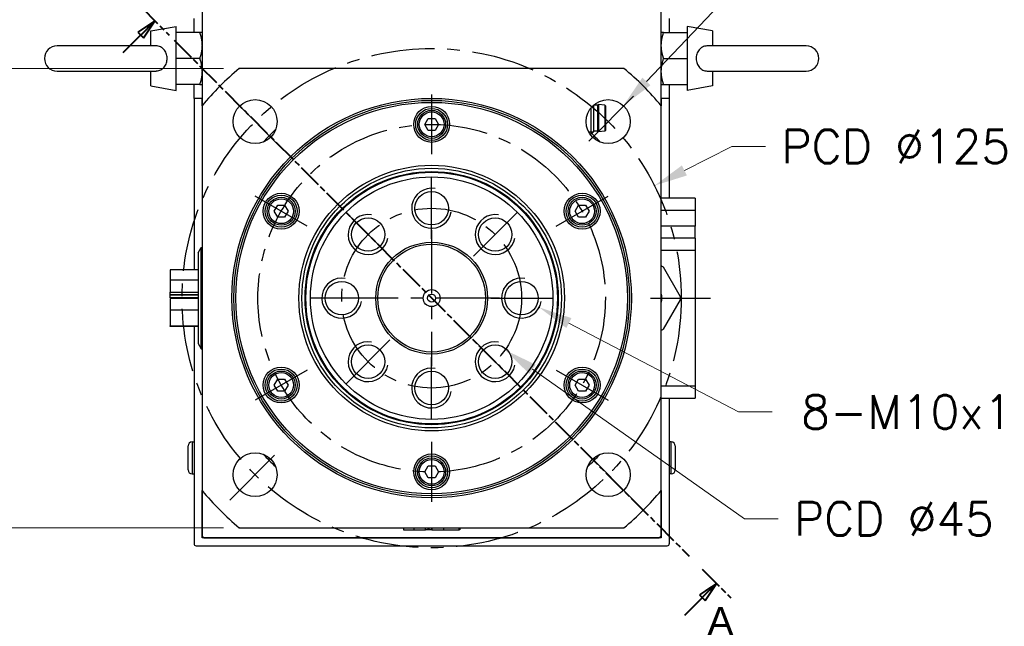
# Model space of a CAD drawing. Extents: x 22980 to 24665, y 3140 to 4328.
# Tile 6 of 19: x 24282 to 24529, y 3489 to 3641. Entities that reach past the tile are written whole.
import ezdxf

# ---------------------------------------------------------------- set-up
doc = ezdxf.new("R2010")
doc.units = 0
doc.header["$LTSCALE"] = 25.4
doc.linetypes.add('CENTER', pattern=[2, 1.25, -0.25, 0.25, -0.25])
doc.linetypes.add('CHAIN', pattern=[0.3543, 0.2362, -0.0295, 0.0591, -0.0295])
doc.layers.get('0').update_dxf_attribs({"linetype": 'CONTINUOUS'})
doc.layers.add('ATA-CENTER', color=133, linetype='CENTER')
doc.layers.add('ATA-DIM', color=252, linetype='CONTINUOUS', lineweight=25)
doc.layers.add('ATA-SECTION', color=3, linetype='CHAIN', lineweight=40)
doc.styles.get("Standard").update_dxf_attribs({"font": 'simplex.shx'})
doc.styles.add('주 문자 (ISO)', font='arial.ttf')
doc.dimstyles.new('ata_A1', dxfattribs={"dimtxt": 4.2, "dimasz": 4.2, "dimexe": 2, "dimexo": 2, "dimgap": 2, "dimtad": 0, "dimtih": 1, "dimtoh": 1, "dimdec": 6, "dimdsep": 46, "dimtxsty": 'Standard', "dimcen": 0, "dimclrd": 252, "dimclre": 252, "dimclrt": 4, "dimadec": 6, "dimazin": 2, "dimtfac": 1, "dimtdec": 6, "dimtofl": 0, "dimtmove": 0, "dimatfit": 3, "dimfxl": 0, "dimtolj": 1, "dimtzin": 0, "dimlwd": 0, "dimlwe": 0, "dimarcsym": 0})

# ---------------------------------------------------------------- blocks, each defined once
blk = doc.blocks.new('*D12288')
at = {"color": 0}
for p in [(24433.36, 3619.69), (24425.77, 3611.73)]:
    blk.add_point(p, dxfattribs=at)
at = {"layer": 'ATA-DIM', "color": 252, "lineweight": 0}
for p, q in [((24460.59, 3648.25), (24439.16, 3625.77)), ((24469.01, 3648.25), (24460.59, 3648.25))]:
    blk.add_line(p, q, dxfattribs=at)
at = {"layer": 'ATA-DIM', "color": 252}
blk.add_solid([(24438.15, 3626.74), (24440.17, 3624.81), (24433.36, 3619.69)], dxfattribs=at)
at = {"layer": 'ATA-DIM', "color": 4, "ltscale": 0.2, "insert": (24511.19, 3648.25), "char_height": 8.4, "attachment_point": 5}
blk.add_mtext('4-%%c11 THRU', dxfattribs=at)
blk = doc.blocks.new('*D12279')
at = {"color": 0}
for p in [(24366.99, 3584.49), (24403.76, 3558.55)]:
    blk.add_point(p, dxfattribs=at)
at = {"layer": 'ATA-DIM', "color": 252, "lineweight": 0}
for p, q in [((24463.71, 3516.27), (24410.63, 3553.71)), ((24472.11, 3516.27), (24463.71, 3516.27))]:
    blk.add_line(p, q, dxfattribs=at)
at = {"layer": 'ATA-DIM', "color": 252}
blk.add_solid([(24411.43, 3554.85), (24409.82, 3552.56), (24403.76, 3558.55)], dxfattribs=at)
at = {"layer": 'ATA-DIM', "color": 4, "ltscale": 0.2, "insert": (24476.11, 3520.47), "char_height": 8.4, "attachment_point": 1}
blk.add_mtext('\\A1;PCD %%c45', dxfattribs=at)
blk = doc.blocks.new('*D12289')
at = {"color": 0}
for p in [(24403.45, 3573.84), (24412.3, 3569.2)]:
    blk.add_point(p, dxfattribs=at)
at = {"layer": 'ATA-DIM', "color": 252, "lineweight": 0}
for p, q in [((24462.2, 3543.02), (24419.74, 3565.29)), ((24470.61, 3543.02), (24462.2, 3543.02))]:
    blk.add_line(p, q, dxfattribs=at)
at = {"layer": 'ATA-DIM', "color": 252}
blk.add_solid([(24420.39, 3566.53), (24419.09, 3564.05), (24412.3, 3569.2)], dxfattribs=at)
at = {"layer": 'ATA-DIM', "color": 4, "ltscale": 0.2, "insert": (24527.4, 3543.02), "char_height": 8.4, "attachment_point": 5}
blk.add_mtext('8-M10x1.5 DP25', dxfattribs=at)
blk = doc.blocks.new('*D12277')
at = {"color": 0}
for p in [(24337.22, 3629.02), (24241.2, 3514.02), (24337.22, 3514.02)]:
    blk.add_point(p, dxfattribs=at)
at = {"layer": 'ATA-DIM', "color": 252, "lineweight": 0}
for p, q in [((24333.22, 3629.02), (24237.2, 3629.02)), ((24241.2, 3620.62), (24241.2, 3580.1)), ((24241.2, 3522.42), (24241.2, 3562.94)), ((24333.22, 3514.02), (24237.2, 3514.02))]:
    blk.add_line(p, q, dxfattribs=at)
at = {"layer": 'ATA-DIM', "color": 252}
for points in [[(24242.6, 3620.62), (24239.8, 3620.62), (24241.2, 3629.02)], [(24239.8, 3522.42), (24242.6, 3522.42), (24241.2, 3514.02)]]:
    blk.add_solid(points, dxfattribs=at)
at = {"layer": 'ATA-DIM', "color": 4, "ltscale": 0.2, "insert": (24202.94, 3576.1), "char_height": 8.4, "attachment_point": 1}
blk.add_mtext('\\A1;SQUARE 115', dxfattribs=at)
blk = doc.blocks.new('*D12278')
at = {"color": 0}
for p in [(24441.17, 3599.69), (24329.59, 3543.35)]:
    blk.add_point(p, dxfattribs=at)
at = {"layer": 'ATA-DIM', "color": 252, "lineweight": 0}
for p, q in [((24460.57, 3609.49), (24448.66, 3603.48)), ((24468.97, 3609.49), (24460.57, 3609.49))]:
    blk.add_line(p, q, dxfattribs=at)
at = {"layer": 'ATA-DIM', "color": 252}
blk.add_solid([(24448.03, 3604.73), (24449.3, 3602.23), (24441.17, 3599.69)], dxfattribs=at)
at = {"layer": 'ATA-DIM', "color": 4, "ltscale": 0.2, "insert": (24472.97, 3613.69), "char_height": 8.4, "attachment_point": 1}
blk.add_mtext('\\A1;PCD %%c125', dxfattribs=at)

msp = doc.modelspace()

# ---------------------------------------------------------------- linework, layer by layer
for p, q in [((24327.8754816, 3751.0185279), (24327.8754816, 3619.6719286)), ((24442.8754816, 3619.6719286), (24442.8754816, 3751.0185279)), ((24325.8754816, 3638.0185279), (24325.8754816, 3641.5185279)), ((24444.8754816, 3641.5185279), (24444.8754816, 3638.0185279)), ((24315.0754816, 3638.4076679), (24321.3754816, 3639.5185279)), ((24321.3754816, 3623.5185279), (24321.3754816, 3639.5185279)), ((24455.6754816, 3638.4076679), (24449.3754816, 3639.5185279)), ((24449.3754816, 3639.5185279), (24449.3754816, 3623.5185279)), ((24315.0754816, 3634.6685279), (24315.0754816, 3638.4076679)), ((24327.294925, 3638.0185279), (24321.3754816, 3638.0185279)), ((24443.4560381, 3638.0185279), (24449.3754816, 3638.0185279)), ((24455.6754816, 3638.4076679), (24455.6754816, 3634.6685279)), ((24316.2372295, 3634.6685279), (24291.5754816, 3634.6685279)), ((24479.1754816, 3634.6685279), (24454.5137336, 3634.6685279)), ((24327.294925, 3631.5185279), (24321.3754816, 3631.5185279)), ((24443.4560381, 3631.5185279), (24449.3754816, 3631.5185279)), ((24433.5288823, 3629.0185279), (24337.2220808, 3629.0185279)), ((24291.5754816, 3628.3685279), (24316.2372295, 3628.3685279)), ((24315.0754816, 3624.6293879), (24315.0754816, 3628.3685279)), ((24454.5137336, 3628.3685279), (24479.1754816, 3628.3685279)), ((24455.6754816, 3628.3685279), (24455.6754816, 3624.6293879)), ((24315.0754816, 3624.6293879), (24321.3754816, 3623.5185279)), ((24327.294925, 3625.0185279), (24321.3754816, 3625.0185279)), ((24325.8754816, 3621.5185279), (24325.8754816, 3625.0185279)), ((24443.4560381, 3625.0185279), (24449.3754816, 3625.0185279)), ((24444.8754816, 3625.0185279), (24444.8754816, 3621.5185279)), ((24455.6754816, 3624.6293879), (24449.3754816, 3623.5185279)), ((24325.8754816, 3621.5185279), (24325.8754816, 3578.6074851)), ((24327.8754816, 3621.5185279), (24325.8754816, 3621.5185279)), ((24327.8754816, 3619.6719286), (24327.8754816, 3621.5185279)), ((24327.8754816, 3619.6719286), (24327.8754816, 3523.3651272)), ((24425.2619816, 3619.1323429), (24425.2619816, 3612.5685279)), ((24425.8754816, 3619.7873894), (24425.8754816, 3613.1820279)), ((24426.8754816, 3619.8185279), (24425.9101211, 3619.8185279)), ((24426.8754816, 3619.8185279), (24427.1254816, 3620.0185279)), ((24426.8754816, 3619.8185279), (24426.8754816, 3613.3185279)), ((24428.6981978, 3619.8387336), (24427.1254816, 3620.0185279)), ((24427.1254816, 3620.0185279), (24427.1254816, 3613.1185279)), ((24428.6981978, 3619.8387336), (24428.6981978, 3613.2983221)), ((24428.8754816, 3619.6400279), (24428.8754816, 3613.4970279)), ((24442.8754816, 3621.5185279), (24442.8754816, 3619.6719286)), ((24444.8754816, 3621.5185279), (24442.8754816, 3621.5185279)), ((24442.8754816, 3523.3651272), (24442.8754816, 3619.6719286)), ((24444.8754816, 3621.5185279), (24444.8754816, 3596.5185279)), ((24383.6434307, 3615.0185279), (24384.5094561, 3616.5185279)), ((24384.5094561, 3613.5185279), (24383.6434307, 3615.0185279)), ((24384.5094561, 3616.5185279), (24386.241507, 3616.5185279)), ((24386.241507, 3616.5185279), (24387.1075324, 3615.0185279)), ((24387.1075324, 3615.0185279), (24386.241507, 3613.5185279)), ((24386.241507, 3613.5185279), (24384.5094561, 3613.5185279)), ((24424.6939923, 3613.1675279), (24425.8609816, 3613.1675279)), ((24425.2619816, 3612.5685279), (24425.0569875, 3612.5685279)), ((24425.8754816, 3613.1820279), (24425.2619816, 3612.5685279)), ((24426.8754816, 3613.3185279), (24425.8754816, 3613.3185279)), ((24426.8754816, 3613.3185279), (24427.1254816, 3613.1185279)), ((24428.6981978, 3613.2983221), (24427.1254816, 3613.1185279)), ((24345.9713257, 3593.2685279), (24346.8373511, 3594.7685279)), ((24346.8373511, 3594.7685279), (24348.5694019, 3594.7685279)), ((24348.5694019, 3594.7685279), (24349.4354273, 3593.2685279)), ((24421.3155358, 3593.2685279), (24422.1815612, 3594.7685279)), ((24422.1815612, 3594.7685279), (24423.913612, 3594.7685279)), ((24423.913612, 3594.7685279), (24424.7796374, 3593.2685279)), ((24451.3754816, 3596.5185279), (24442.8754816, 3596.5185279)), ((24451.3754816, 3596.5185279), (24451.3754816, 3593.5185279)), ((24346.8373511, 3591.7685279), (24345.9713257, 3593.2685279)), ((24349.4354273, 3593.2685279), (24348.5694019, 3591.7685279)), ((24422.1815612, 3591.7685279), (24421.3155358, 3593.2685279)), ((24424.7796374, 3593.2685279), (24423.913612, 3591.7685279)), ((24442.8754816, 3593.5185279), (24451.3754816, 3593.5185279)), ((24451.3754816, 3593.5185279), (24451.3754816, 3589.5185279)), ((24348.5694019, 3591.7685279), (24346.8373511, 3591.7685279)), ((24423.913612, 3591.7685279), (24422.1815612, 3591.7685279)), ((24451.3754816, 3589.5185279), (24442.8754816, 3589.5185279)), ((24451.3754816, 3586.5185279), (24451.3754816, 3589.5185279)), ((24451.3754816, 3586.5185279), (24442.8754816, 3586.5185279)), ((24451.3754816, 3586.5185279), (24451.3754816, 3583.5185279)), ((24326.8754816, 3582.8437169), (24327.669229, 3584.2185279)), ((24326.8754816, 3582.8437169), (24326.8754816, 3560.1933389)), ((24327.669229, 3584.2185279), (24327.8754816, 3584.2185279)), ((24327.669229, 3558.8185279), (24327.669229, 3584.2185279)), ((24442.8754816, 3583.5185279), (24451.3754816, 3583.5185279)), ((24451.3754816, 3583.5185279), (24451.3754816, 3549.5185279)), ((24319.8754816, 3578.6074851), (24319.8754816, 3575.9846143)), ((24326.8754816, 3578.6074851), (24319.8754816, 3578.6074851)), ((24443.3754816, 3579.3127565), (24447.6254815, 3571.9515406)), ((24319.8754816, 3575.9846143), (24319.8754816, 3573.0509079)), ((24326.8754816, 3575.9846143), (24319.8754816, 3575.9846143)), ((24319.8754816, 3573.0509079), (24326.8754816, 3573.0509079)), ((24319.8754816, 3572.4041361), (24319.8754816, 3573.0509079)), ((24319.8754816, 3572.2225861), (24319.8754816, 3572.4041361)), ((24319.8754816, 3572.4041361), (24326.8754816, 3572.4041361)), ((24319.8754816, 3571.5758144), (24319.8754816, 3572.2225861)), ((24326.8754816, 3572.2225861), (24319.8754816, 3572.2225861)), ((24326.8754816, 3571.5758144), (24319.8754816, 3571.5758144)), ((24319.8754816, 3571.4612414), (24319.8754816, 3568.527535)), ((24326.8754816, 3571.4612414), (24319.8754816, 3571.4612414)), ((24325.8754816, 3571.5758144), (24325.8754816, 3571.4612414)), ((24447.6254815, 3571.0855152), (24443.3754816, 3563.7242993)), ((24326.8754816, 3568.527535), (24319.8754816, 3568.527535)), ((24319.8754816, 3568.527535), (24319.8754816, 3564.6111207)), ((24319.8754816, 3564.4295707), (24319.8754816, 3564.6111207)), ((24319.8754816, 3564.6111207), (24326.8754816, 3564.6111207)), ((24326.8754816, 3564.4295707), (24319.8754816, 3564.4295707)), ((24325.8754816, 3564.4295707), (24325.8754816, 3510.0185279)), ((24326.8754816, 3560.1933389), (24327.669229, 3558.8185279)), ((24327.669229, 3558.8185279), (24327.8754816, 3558.8185279)), ((24345.9713257, 3549.7685279), (24346.8373511, 3551.2685279)), ((24346.8373511, 3551.2685279), (24348.5694019, 3551.2685279)), ((24348.5694019, 3551.2685279), (24349.4354273, 3549.7685279)), ((24421.3155358, 3549.7685279), (24422.1815612, 3551.2685279)), ((24422.1815612, 3551.2685279), (24423.913612, 3551.2685279)), ((24423.913612, 3551.2685279), (24424.7796374, 3549.7685279)), ((24346.8373511, 3548.2685279), (24345.9713257, 3549.7685279)), ((24348.5694019, 3548.2685279), (24346.8373511, 3548.2685279)), ((24349.4354273, 3549.7685279), (24348.5694019, 3548.2685279)), ((24422.1815612, 3548.2685279), (24421.3155358, 3549.7685279)), ((24423.913612, 3548.2685279), (24422.1815612, 3548.2685279)), ((24424.7796374, 3549.7685279), (24423.913612, 3548.2685279)), ((24451.3754816, 3549.5185279), (24442.8754816, 3549.5185279)), ((24451.3754816, 3549.5185279), (24451.3754816, 3546.5185279)), ((24442.8754816, 3546.5185279), (24451.3754816, 3546.5185279)), ((24444.8754816, 3546.5185279), (24444.8754816, 3510.0185279)), ((24325.3754816, 3535.5185279), (24325.8754816, 3535.5185279)), ((24325.3754816, 3535.5185279), (24325.3754816, 3527.5185279)), ((24445.3754816, 3535.5185279), (24444.8754816, 3535.5185279)), ((24445.3754816, 3527.5185279), (24445.3754816, 3535.5185279)), ((24324.3754816, 3528.5185279), (24324.3754816, 3534.5185279)), ((24446.3754816, 3534.5185279), (24446.3754816, 3528.5185279)), ((24383.6434307, 3528.0185279), (24384.5094561, 3529.5185279)), ((24384.5094561, 3526.5185279), (24383.6434307, 3528.0185279)), ((24384.5094561, 3529.5185279), (24386.241507, 3529.5185279)), ((24386.241507, 3529.5185279), (24387.1075324, 3528.0185279)), ((24387.1075324, 3528.0185279), (24386.241507, 3526.5185279)), ((24325.3754816, 3527.5185279), (24325.8754816, 3527.5185279)), ((24386.241507, 3526.5185279), (24384.5094561, 3526.5185279)), ((24445.3754816, 3527.5185279), (24444.8754816, 3527.5185279)), ((24327.8754816, 3511.5185279), (24327.8754816, 3523.3651272)), ((24327.8754816, 3523.3651272), (24327.8754816, 3512.0185279)), ((24442.8754816, 3523.3651272), (24442.8754816, 3511.5185279)), ((24442.8754816, 3512.0185279), (24442.8754816, 3523.3651272)), ((24337.2220808, 3514.0185279), (24433.5288823, 3514.0185279)), ((24378.2865244, 3514.0185279), (24378.2865244, 3513.5185279)), ((24378.2865244, 3513.5185279), (24380.9093951, 3513.5185279)), ((24380.9093951, 3514.0185279), (24380.9093951, 3513.5185279)), ((24380.9093951, 3513.5185279), (24383.8431015, 3513.5185279)), ((24383.8431015, 3513.5185279), (24383.8431015, 3514.0185279)), ((24384.4898733, 3513.5185279), (24383.8431015, 3513.5185279)), ((24384.4898733, 3513.5185279), (24384.4898733, 3514.0185279)), ((24384.6714233, 3513.5185279), (24384.4898733, 3513.5185279)), ((24384.6714233, 3514.0185279), (24384.6714233, 3513.5185279)), ((24385.3181951, 3513.5185279), (24384.6714233, 3513.5185279)), ((24385.3181951, 3514.0185279), (24385.3181951, 3513.5185279)), ((24385.432768, 3514.0185279), (24385.432768, 3513.5185279)), ((24385.432768, 3513.5185279), (24388.3664745, 3513.5185279)), ((24388.3664745, 3514.0185279), (24388.3664745, 3513.5185279)), ((24388.3664745, 3513.5185279), (24392.2828888, 3513.5185279)), ((24392.2828888, 3513.5185279), (24392.2828888, 3514.0185279)), ((24392.4644387, 3513.5185279), (24392.2828888, 3513.5185279)), ((24392.4644387, 3514.0185279), (24392.4644387, 3513.5185279)), ((24328.3754816, 3511.5185279), (24327.8754816, 3512.0185279)), ((24442.8754816, 3511.5185279), (24327.8754816, 3511.5185279)), ((24328.3754816, 3511.5185279), (24442.3754816, 3511.5185279)), ((24442.8754816, 3512.0185279), (24442.3754816, 3511.5185279)), ((24326.3754816, 3509.5185279), (24444.3754816, 3509.5185279))]:
    msp.add_line(p, q)
for centre, radius in [((24385.3754816, 3571.5185279), 50), ((24341.1813077, 3615.7127017), 5.5), ((24385.3754816, 3571.5185279), 49.5), ((24385.3754816, 3571.5185279), 49), ((24385.3754816, 3615.0185279), 4.5), ((24429.5696554, 3615.7127017), 5.5), ((24385.3754816, 3615.0185279), 4), ((24385.3754816, 3615.0185279), 3.5), ((24385.3754816, 3615.0185279), 3.1), ((24385.3754816, 3571.5185279), 33.25), ((24385.3754816, 3571.5185279), 32.500379), ((24385.3754816, 3571.5185279), 31.7), ((24385.3754816, 3571.5185279), 31.5), ((24385.3754816, 3571.5185279), 30.3452995), ((24347.7033765, 3593.2685279), 4.5), ((24347.7033765, 3593.2685279), 4), ((24385.3754816, 3594.0185279), 4.188), ((24423.0475866, 3593.2685279), 4.5), ((24423.0475866, 3593.2685279), 4), ((24347.7033765, 3593.2685279), 3.5), ((24347.7033765, 3593.2685279), 3.1), ((24423.0475866, 3593.2685279), 3.5), ((24423.0475866, 3593.2685279), 3.1), ((24369.465579, 3587.4284305), 4.188), ((24401.2853841, 3587.4284305), 4.188), ((24385.3754816, 3571.5185279), 14), ((24385.3754816, 3571.5185279), 13.5), ((24362.8754816, 3571.5185279), 4.188), ((24407.8754816, 3571.5185279), 4.188), ((24385.3754816, 3571.5185279), 2.125), ((24385.3754816, 3571.5185279), 1), ((24369.465579, 3555.6086253), 4.188), ((24401.2853841, 3555.6086253), 4.188), ((24347.7033765, 3549.7685279), 4.5), ((24347.7033765, 3549.7685279), 4), ((24347.7033765, 3549.7685279), 3.5), ((24347.7033765, 3549.7685279), 3.1), ((24385.3754816, 3549.0185279), 4.188), ((24423.0475866, 3549.7685279), 4.5), ((24423.0475866, 3549.7685279), 4), ((24423.0475866, 3549.7685279), 3.5), ((24423.0475866, 3549.7685279), 3.1), ((24341.1813077, 3527.3243541), 5.5), ((24429.5696554, 3527.3243541), 5.5), ((24385.3754816, 3528.0185279), 4.5), ((24385.3754816, 3528.0185279), 4), ((24385.3754816, 3528.0185279), 3.5), ((24385.3754816, 3528.0185279), 3.1)]:
    msp.add_circle(centre, radius)
for centre, radius, start, end in [((24291.5754816, 3631.5185279), 3.15, 90, 270), ((24479.1754816, 3631.5185279), 3.15, 270, 90), ((24385.3754816, 3571.5185279), 75, 129.94450519, 140.05549481), ((24385.3754816, 3571.5185279), 75, 39.94450519, 50.05549481), ((24428.6754816, 3619.6400279), 0.2, 0, 83.478211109), ((24385.3754816, 3571.5185279), 57.5, 132.809946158, 137.190053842), ((24385.3754816, 3571.5185279), 57.5, 42.809946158, 45.819824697), ((24428.6754816, 3613.4970279), 0.2, 276.521788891, 0), ((24385.3754816, 3594.0185279), 5, 80, 350), ((24369.465579, 3587.4284305), 5, 80, 350), ((24401.2853841, 3587.4284305), 5, 80, 350), ((24362.8754816, 3571.5185279), 5, 80, 350), ((24407.8754816, 3571.5185279), 5, 80, 350), ((24438.3754816, 3571.5185279), 4.625, 346.648815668, 13.351184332), ((24369.465579, 3555.6086253), 5, 80, 350), ((24401.2853841, 3555.6086253), 5, 80, 350), ((24385.3754816, 3549.0185279), 5, 80, 350), ((24325.3754816, 3534.5185279), 1, 90, 180), ((24445.3754816, 3534.5185279), 1, 0, 90), ((24385.3754816, 3571.5185279), 57.5, 222.809946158, 227.190053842), ((24385.3754816, 3571.5185279), 57.5, 312.809946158, 317.190053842), ((24325.3754816, 3528.5185279), 1, 180, 270), ((24445.3754816, 3528.5185279), 1, 270, 0), ((24385.3754816, 3571.5185279), 75, 219.94450519, 230.05549481), ((24385.3754816, 3571.5185279), 75, 309.94450519, 320.05549481), ((24326.3754816, 3510.0185279), 0.5, 180, 270), ((24444.3754816, 3510.0185279), 0.5, 270, 0)]:
    msp.add_arc(centre, radius, start, end)
for points, weights in [([(24327.294925, 3638.0185279), (24327.8754816, 3636.2768581), (24327.8754816, 3634.7685279)], [1.01001874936, 1.04314139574, 1]), ([(24327.8754816, 3638.0185279), (24327.8754816, 3638.0185279), (24327.294925, 3638.0185279)], [1, 1.04314139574, 1.01001874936]), ([(24443.4560381, 3638.0185279), (24442.8754816, 3638.0185279), (24442.8754816, 3638.0185279)], [1.01001874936, 1.04314139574, 1]), ([(24442.8754816, 3634.7685279), (24442.8754816, 3636.2768581), (24443.4560381, 3638.0185279)], [1, 1.04314139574, 1.01001874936]), ([(24327.8754816, 3634.7685279), (24327.8754816, 3633.2601976), (24327.294925, 3631.5185279)], [1, 1.04314139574, 1.01001874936]), ([(24443.4560381, 3631.5185279), (24442.8754816, 3633.2601976), (24442.8754816, 3634.7685279)], [1.01001874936, 1.04314139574, 1]), ([(24327.294925, 3631.5185279), (24327.8754816, 3629.7768581), (24327.8754816, 3628.2685279)], [1.01001874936, 1.04314139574, 1]), ([(24442.8754816, 3628.2685279), (24442.8754816, 3629.7768581), (24443.4560381, 3631.5185279)], [1, 1.04314139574, 1.01001874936]), ([(24327.8754816, 3628.2685279), (24327.8754816, 3626.7601976), (24327.294925, 3625.0185279)], [1, 1.04314139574, 1.01001874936]), ([(24443.4560381, 3625.0185279), (24442.8754816, 3626.7601976), (24442.8754816, 3628.2685279)], [1.01001874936, 1.04314139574, 1]), ([(24327.294925, 3625.0185279), (24327.8754816, 3625.0185279), (24327.8754816, 3625.0185279)], [1.01001874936, 1.04314139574, 1]), ([(24442.8754816, 3625.0185279), (24442.8754816, 3625.0185279), (24443.4560381, 3625.0185279)], [1, 1.04314139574, 1.01001874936])]:
    msp.add_rational_spline(points, weights, degree=2)
for points, knots in [([(24316.2372251, 3628.368516), (24316.3203324, 3628.3685195), (24316.4032012, 3628.3716244), (24316.8605626, 3628.4067423), (24317.2146471, 3628.5010398), (24317.8802057, 3628.8333977), (24318.1761267, 3629.0733561), (24318.6632838, 3629.6695938), (24318.8487608, 3630.0208952), (24319.092843, 3630.7858329), (24319.149888, 3631.1915827), (24319.1323252, 3632.0099244), (24319.0570792, 3632.4140046), (24318.7790466, 3633.1586009), (24318.5807651, 3633.493033), (24318.0832016, 3634.0430171), (24317.7933921, 3634.25821), (24317.1265609, 3634.5656056), (24316.7598011, 3634.649667), (24316.3283186, 3634.667597), (24316.2827849, 3634.6685351), (24316.2372223, 3634.6685449)], [-1.1220648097, -1.1220648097, -1.1220648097, -1.1220648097, -1.0965690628, -1.0965690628, -0.9807252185, -0.9807252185, -0.8586322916, -0.8586322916, -0.7353053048, -0.7353053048, -0.6127162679, -0.6127162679, -0.4893775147, -0.4893775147, -0.3679615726, -0.3679615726, -0.2521654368, -0.2521654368, -0.1335841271, -0.1335841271, -0.1196121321, -0.1196121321, -0.1196121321, -0.1196121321]), ([(24454.513738, 3634.6685397), (24454.4306307, 3634.6685363), (24454.3477619, 3634.6654313), (24453.8904005, 3634.6303135), (24453.536316, 3634.536016), (24452.8707574, 3634.203658), (24452.5748364, 3633.9636996), (24452.0876793, 3633.3674619), (24451.9022023, 3633.0161606), (24451.6581201, 3632.2512229), (24451.6010751, 3631.845473), (24451.6186379, 3631.0271314), (24451.6938839, 3630.6230512), (24451.9719165, 3629.8784548), (24452.170198, 3629.5440227), (24452.6677615, 3628.9940386), (24452.957571, 3628.7788457), (24453.6244022, 3628.4714502), (24453.991162, 3628.3873887), (24454.4226445, 3628.3694587), (24454.4681782, 3628.3685207), (24454.5137408, 3628.3685108)], [-1.1220648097, -1.1220648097, -1.1220648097, -1.1220648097, -1.0965690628, -1.0965690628, -0.9807252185, -0.9807252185, -0.8586322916, -0.8586322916, -0.7353053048, -0.7353053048, -0.6127162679, -0.6127162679, -0.4893775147, -0.4893775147, -0.3679615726, -0.3679615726, -0.2521654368, -0.2521654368, -0.1335841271, -0.1335841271, -0.1196121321, -0.1196121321, -0.1196121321, -0.1196121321]), ([(24442.8754834, 3579.6014306), (24442.9179142, 3579.5769331), (24442.9596865, 3579.5528159), (24443.1197811, 3579.4603853), (24443.2474383, 3579.3866823), (24443.3754816, 3579.3127565)], [0.541100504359, 0.541100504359, 0.541100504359, 0.541100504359, 0.55523231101, 0.55523231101, 0.596558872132, 0.596558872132, 0.596558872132, 0.596558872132]), ([(24447.6254815, 3571.9515406), (24447.6254815, 3571.8036889), (24447.6254816, 3571.6562831), (24447.6254816, 3571.3807727), (24447.6254815, 3571.2333668), (24447.6254815, 3571.0855152)], [0.513905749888, 0.513905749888, 0.513905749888, 0.513905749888, 0.55523231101, 0.55523231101, 0.596558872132, 0.596558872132, 0.596558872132, 0.596558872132]), ([(24443.3754816, 3563.7242993), (24443.2474383, 3563.6503734), (24443.1197811, 3563.5766705), (24442.9596865, 3563.4842399), (24442.9179142, 3563.4601226), (24442.8754834, 3563.4356252)], [0.513905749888, 0.513905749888, 0.513905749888, 0.513905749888, 0.55523231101, 0.55523231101, 0.569364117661, 0.569364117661, 0.569364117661, 0.569364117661])]:
    msp.add_open_spline(points, degree=3, knots=knots)
at = {"layer": 'ATA-CENTER', "ltscale": 0.5}
for p, q in [((24347.5452688, 3609.3487407), (24334.8173467, 3622.0766627)), ((24385.3754816, 3622.5185279), (24385.3754816, 3607.5185279)), ((24435.9336164, 3622.0766627), (24423.2056943, 3609.3487407)), ((24385.3754816, 3586.3305279), (24385.3754816, 3601.7065279)), ((24354.198567, 3589.5185279), (24341.208186, 3597.0185279)), ((24416.5523961, 3589.5185279), (24429.5427771, 3597.0185279)), ((24374.9018159, 3581.9921935), (24364.029342, 3592.8646674)), ((24395.8491472, 3581.9921935), (24406.7216211, 3592.8646674)), ((24385.3754816, 3588.5185279), (24385.3754816, 3554.5185279)), ((24370.5634816, 3571.5185279), (24355.1874816, 3571.5185279)), ((24402.3754816, 3571.5185279), (24368.3754816, 3571.5185279)), ((24400.1874816, 3571.5185279), (24415.5634816, 3571.5185279)), ((24440.1667661, 3571.5185279), (24455.1667661, 3571.5185279)), ((24374.9018159, 3561.0448622), (24364.029342, 3550.1723884)), ((24395.8491472, 3561.0448622), (24406.7216211, 3550.1723884)), ((24385.3754816, 3541.3305279), (24385.3754816, 3556.7065279)), ((24354.198567, 3553.5185279), (24341.208186, 3546.0185279)), ((24416.5523961, 3553.5185279), (24429.5427771, 3546.0185279)), ((24385.3754816, 3535.5185279), (24385.3754816, 3520.5185279)), ((24334.8173467, 3520.960393), (24347.5452688, 3533.6883151)), ((24435.9336164, 3520.960393), (24423.2056943, 3533.6883151))]:
    msp.add_line(p, q, dxfattribs=at)
for radius in [62.5, 43.5, 22.5]:
    msp.add_circle((24385.3754816, 3571.5185279), radius, dxfattribs=at)
at = {"layer": 'ATA-SECTION'}
for p, q in [((24312.5189791, 3644.4841883), (24319.6350271, 3637.3574786)), ((24316.0770031, 3640.9208334), (24311.8322463, 3638.095583)), ((24312.5388236, 3637.3879471), (24316.0770031, 3640.9208334)), ((24313.2454009, 3636.6803112), (24316.0770031, 3640.9208334)), ((24308.1541025, 3633.0097856), (24312.5388236, 3637.3879471)), ((24311.8322451, 3638.0955811), (24313.2453996, 3636.6803093)), ((24320.9166138, 3636.0739717), (24449.8343493, 3506.963084)), ((24453.1295188, 3503.6629775), (24460.2455668, 3496.5362679)), ((24456.6875428, 3500.0996227), (24452.442786, 3497.2743723)), ((24453.1493633, 3496.5667364), (24456.6875428, 3500.0996227)), ((24453.8559405, 3495.8591005), (24456.6875428, 3500.0996227)), ((24448.7646421, 3492.1885749), (24453.1493633, 3496.5667364)), ((24452.442786, 3497.2743723), (24453.8559405, 3495.8591005))]:
    msp.add_line(p, q, dxfattribs=at)
at = {"layer": 'ATA-SECTION', "flags": 128}
for points in [[(24313.2454003, 3636.6803086), (24316.0770024, 3640.9208358), (24311.8322457, 3638.0955852), (24313.2454003, 3636.6803086)], [(24453.8559364, 3495.8590993), (24456.6875385, 3500.0996312), (24452.4427818, 3497.2743711), (24453.8559364, 3495.8590993)]]:
    msp.add_lwpolyline(points, dxfattribs=at)
at = {"layer": 'ATA-SECTION'}
for points in [[(24313.2454003, 3636.6803086), (24316.0770024, 3640.9208358), (24311.8322457, 3638.0955852), (24313.2454003, 3636.6803086)], [(24453.8559364, 3495.8590993), (24456.6875385, 3500.0996312), (24452.4427818, 3497.2743711), (24453.8559364, 3495.8590993)]]:
    msp.add_solid(points, dxfattribs=at)

# ---------------------------------------------------------------- texts
at = {"layer": 'ATA-SECTION', "insert": (24454.4181693, 3487.1819193), "char_height": 6.9999999, "attachment_point": 7, "style": '주 문자 (ISO)'}
msp.add_mtext('A', dxfattribs=at)

# ---------------------------------------------------------------- dimensions: what is measured, and where the dimension line sits
at = {"layer": 'ATA-DIM'}
for p1, p2, text, override, picture, middle in [((24425.7746009, 3611.7318021), (24433.3647098, 3619.6936013), '4-<> THRU', {"dimscale": 2, "dimtp": 0.1, "dimtm": 0.1, "dimtfac": 0.71, "dimtdec": 3, "dimtolj": 0, "dimtzin": 8}, '*D12288', (24511.1863827, 3648.2483293)), ((24329.5850885, 3543.3461648), (24441.1658746, 3599.6908909), 'PCD <>', {"dimscale": 2, "dimdec": 3, "dimtol": 0, "dimlim": 0, "dimtp": 0, "dimtm": 0, "dimtfac": 0.857143, "dimtdec": 2, "dimtolj": 1, "dimtzin": 0}, '*D12278', (24503.1668233, 3609.4877491)), ((24366.9888577, 3584.4870306), (24403.7621054, 3558.5500252), 'PCD <>', {"dimscale": 2, "dimdec": 3, "dimtol": 0, "dimlim": 0, "dimtp": 0, "dimtm": 0, "dimtfac": 0.857143, "dimtdec": 2, "dimtolj": 1, "dimtzin": 0}, '*D12279', (24503.1151744, 3516.2679984)), ((24403.4478074, 3573.8413928), (24412.3031557, 3569.195663), '8-M10x1.5 DP25', {"dimscale": 2, "dimtp": 0.1, "dimtm": 0.1, "dimtfac": 0.71, "dimtdec": 3, "dimtolj": 0, "dimtzin": 8}, '*D12289', (24527.3993474, 3543.0189147))]:
    dim = msp.add_diameter_dim_2p(p1=p1, p2=p2, text=text, dimstyle='ata_A1', override=override, dxfattribs=at)
    dim.commit()
    dim.dimension.update_dxf_attribs({"geometry": picture, "text_midpoint": middle, "dimtype": 163})
dim = msp.add_linear_dim(base=(24241.2044733, 3514.0185279), p1=(24337.2220808, 3629.0185279), p2=(24337.2220808, 3514.0185279), angle=90, text='SQUARE <>', dimstyle='ata_A1', override={"dimscale": 2, "dimdec": 3, "dimtfac": 0.857143, "dimtdec": 2}, dxfattribs=at)
dim.commit()
dim.dimension.update_dxf_attribs({"geometry": '*D12277', "text_midpoint": (24241.2044733, 3571.5185279), "dimtype": 160})

doc.saveas('drawing.dxf')
